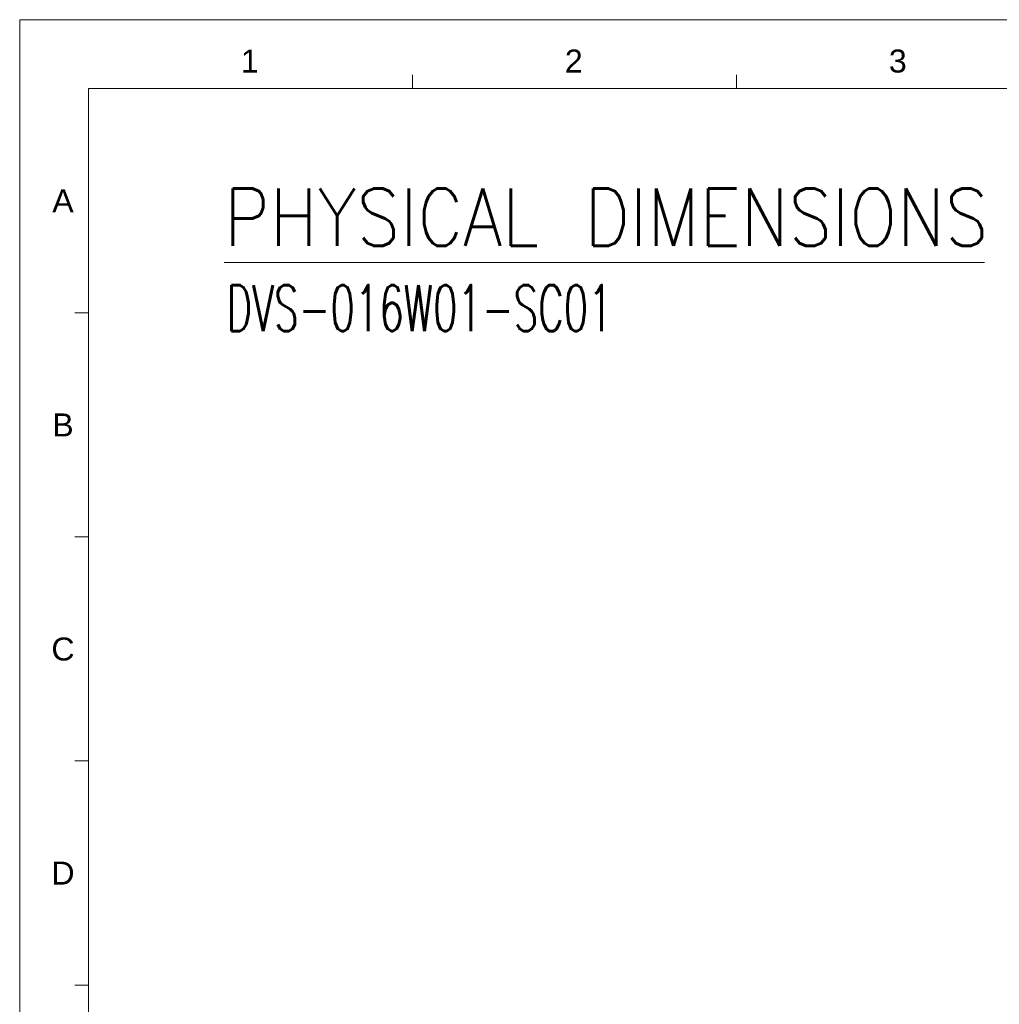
# Model space of a CAD drawing. Extents: x 879 to 1770, y -20 to 610.
# Tile 13 of 27: x 879 to 1198, y 288 to 610. Entities that reach past the tile are written whole.
import ezdxf
from ezdxf.enums import TextEntityAlignment as Align

# ---------------------------------------------------------------- set-up
doc = ezdxf.new("R2010")
doc.units = 0
doc.header["$LTSCALE"] = 2
doc.header["$MEASUREMENT"] = 0
doc.layers.get('0').update_dxf_attribs({"linetype": 'CONTINUOUS'})
doc.styles.get("Standard").update_dxf_attribs({"font": 'txt.shx', "width": 0.75, "oblique": 15})
doc.styles.add('TEXTSTYLE_1', font='ARIAL.TTF')

msp = doc.modelspace()

# ---------------------------------------------------------------- linework, layer by layer
at = {"linetype": 'Continuous', "lineweight": 5}
for p, q in [((878.658, 609.697), (1769.658, 609.697)), ((878.658, 609.697), (878.658, -20.303)), ((1006.908, 587.197), (1006.908, 591.697)), ((1112.658, 587.197), (1112.658, 591.697)), ((901.158, 587.197), (1747.158, 587.197)), ((901.158, 587.197), (901.158, 2.197)), ((901.158, 514.072), (896.658, 514.072)), ((901.158, 440.947), (896.658, 440.947)), ((901.158, 367.822), (896.658, 367.822)), ((901.158, 294.697), (896.658, 294.697))]:
    msp.add_line(p, q, dxfattribs=at)
at = {"color": 0, "linetype": 'Continuous', "lineweight": 5}
msp.add_line((945.428, 530.468), (1193.516, 530.468), dxfattribs=at)

# ---------------------------------------------------------------- texts
at = {"linetype": 'Continuous', "lineweight": 5, "style": 'TEXTSTYLE_1'}
for s, p in [('1', (953.752, 592.454)), ('2', (1059.502, 592.454)), ('3', (1165.252, 592.454)), ('A', (892.784, 546.838)), ('B', (892.784, 473.713)), ('C', (892.784, 400.588)), ('D', (892.784, 327.463))]:
    msp.add_text(s, height=7.5, dxfattribs=at).set_placement(p, align=Align.CENTER)
at = {"color": 0, "linetype": 'Continuous', "lineweight": 5}
for s, height, width, p, p2 in [('PHYSICAL DIMENSIONS', 18.75, 0.75283, (945.415, 535.882), (1194.79, 535.882)), ('DVS-016W01-SC01', 15, 0.607229, (946.173, 508.067), (1072.173, 508.067))]:
    msp.add_text(s, height=height, dxfattribs=dict(at, width=width)).set_placement(p, p2, align=Align.FIT)

doc.saveas('drawing.dxf')
